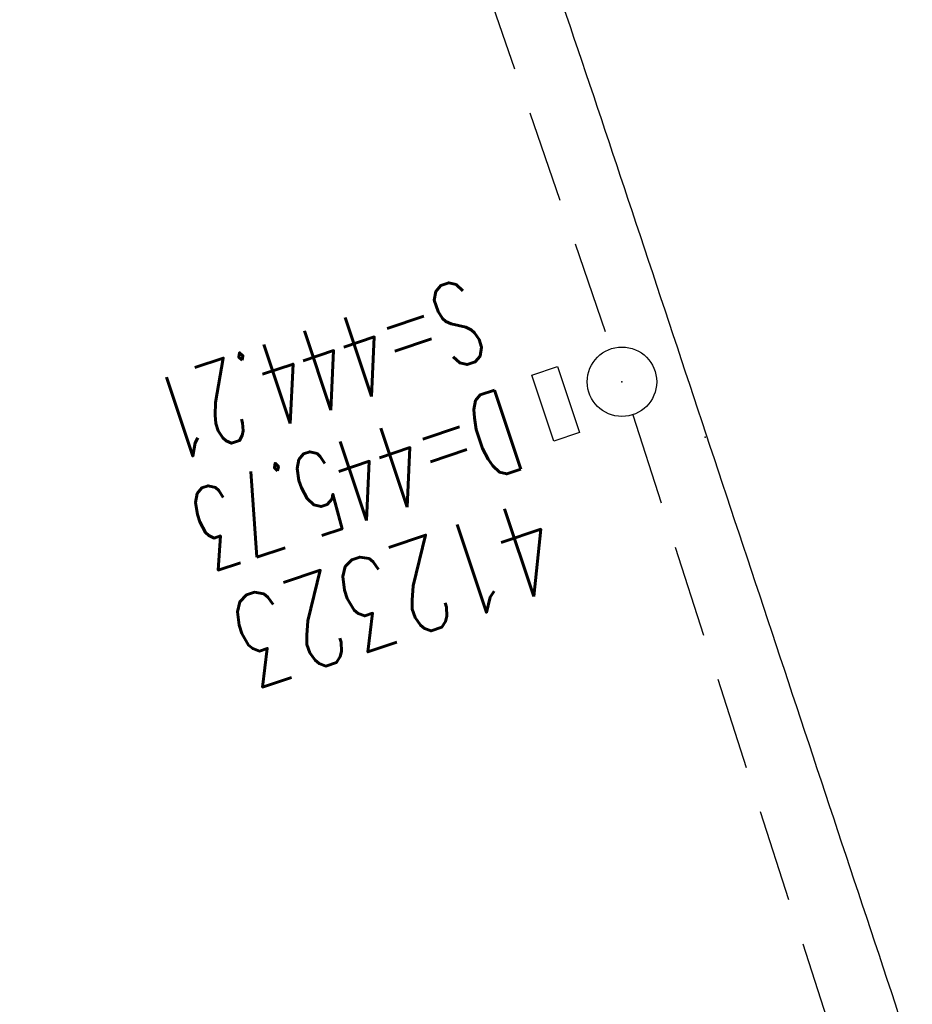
# Model space of a CAD drawing. Extents: x 447045 to 447634, y 442020 to 443192.
# Tile 20 of 24: x 447227 to 447246, y 443067 to 443088. Entities that reach past the tile are written whole.
import ezdxf

# ---------------------------------------------------------------- set-up
doc = ezdxf.new("R2010")
doc.units = 0
doc.header["$LTSCALE"] = 2
doc.header["$MEASUREMENT"] = 0
doc.linetypes.add('AUSGEZOGEN', pattern=[0])
doc.linetypes.add('GESTRICH-X2', pattern=[1.5, 1, -0.5])
doc.layers.get('0').update_dxf_attribs({"linetype": 'AUSGEZOGEN'})
for name, color, linetype in [('FBR', 8, 'CONTINUOUS'), ('KANAL', 7, 'GESTRICH-X2'), ('PKT', 7, 'CONTINUOUS'), ('SCHACHTNR', 6, 'CONTINUOUS'), ('SCHLITZRINNE', 8, 'AUSGEZOGEN'), ('SCHSYMBOL', 7, 'AUSGEZOGEN')]:
    doc.layers.add(name, color=color, linetype=linetype)
doc.styles.add('ROMANS', font='romans.shx', dxfattribs={"width": 0.8})

# ---------------------------------------------------------------- blocks, each defined once
blk = doc.blocks.new('GST')
at = {"color": 0}
blk.add_circle((0, 0), 0.75, dxfattribs=at)
blk.add_point((0, 0), dxfattribs=at)
blk = doc.blocks.new('17')
blk.add_lwpolyline([(-0.7551444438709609, -1.217819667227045), (0.7477110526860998, -1.217819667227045), (0.7477110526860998, -1.800570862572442), (-0.7551444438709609, -1.800570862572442)], close=True)
blk.add_blockref('GST', (0, 0))

msp = doc.modelspace()

# ---------------------------------------------------------------- hatches: boundary and pattern name
at = {"layer": 'SCHLITZRINNE'}
h = msp.add_hatch(dxfattribs=at)
h.set_pattern_fill('_USER', color=256, scale=1.5, angle=45, style=0, pattern_type=0)
h.set_pattern_definition([(334.2695901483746, (447234.5127272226, 443158.8401483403), (0.6512059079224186, 1.35127009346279), [])])
edge = h.paths.add_edge_path()
edge.add_arc((464490.7175438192, 449190.2495547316), 18279.89343786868, 199.256988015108, 199.2725912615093)
edge.add_arc((412789.2576575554, 431110.164703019), 36491.72717792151, 19.26941265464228, 19.275929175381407, ccw=False)
edge.add_line((447233.134, 443161.2700000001), (447233.6060244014, 443161.4349028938))
edge.add_arc((464490.7175437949, 449190.249554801), 18280.39343786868, 199.2569880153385, 199.2725912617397)
edge.add_arc((438988.1613027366, 440271.6982763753), 8736.655536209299, 19.248465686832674, 19.281113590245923, ccw=False)
edge.add_arc((439684.884197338, 440514.9838708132), 7998.678116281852, 19.2238186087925, 19.248465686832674, ccw=False)
edge.add_arc((551443.6805055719, 479485.6081539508), 110359.837036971, 199.2238149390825, 199.2304511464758)
edge.add_arc((461591.9284848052, 448142.3628786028), 15198.20419267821, 199.2304511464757, 199.2954143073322)
edge.add_arc((434066.5644204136, 438505.5905611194), 13965.35264760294, 19.22764435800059, 19.29541436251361, ccw=False)
edge.add_arc((446515.3391800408, 442847.4484587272), 781.1301442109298, 18.874057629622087, 19.227644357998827, ccw=False)
edge.add_arc((443272.1578874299, 441738.6996315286), 4208.59989003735, 18.721726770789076, 18.874057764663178, ccw=False)
edge.add_arc((445875.7446372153, 442621.065670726), 1459.557549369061, 18.158793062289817, 18.72172677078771, ccw=False)
edge.add_arc((444728.6532720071, 442244.8351673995), 2666.772522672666, 17.742332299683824, 18.158793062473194, ccw=False)
edge.add_arc((445572.4217009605, 442514.803087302), 1780.867426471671, 17.477765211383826, 17.74233229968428, ccw=False)
edge.add_arc((445655.9223158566, 442541.0951066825), 1693.325305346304, 17.206445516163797, 17.477765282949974, ccw=False)
edge.add_arc((445949.7367177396, 442632.082078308), 1385.745182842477, 16.534274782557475, 17.206445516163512, ccw=False)
edge.add_arc((445777.9256488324, 442581.0775038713), 1564.967140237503, 15.901763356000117, 16.534274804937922, ccw=False)
edge.add_arc((444610.2498572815, 442248.4174516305), 2779.104473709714, 15.717077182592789, 15.901763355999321, ccw=False)
edge.add_arc((445469.3841440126, 442490.1855316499), 1886.600396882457, 15.492922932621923, 15.71707716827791, ccw=False)
edge.add_arc((444501.3018579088, 442221.8413207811), 2891.185847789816, 15.151693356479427, 15.49292293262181, ccw=False)
edge.add_arc((444653.0003013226, 442262.919567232), 2734.024020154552, 14.800793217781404, 15.15169336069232, ccw=False)
edge.add_arc((445305.3867260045, 442435.2971580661), 2059.248441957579, 14.553226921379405, 14.800793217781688, ccw=False)
edge.add_arc((445661.5778748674, 442527.7675625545), 1691.249922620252, 14.280051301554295, 14.55322700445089, ccw=False)
edge.add_arc((445825.2781955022, 442569.4335576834), 1522.330266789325, 13.754489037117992, 14.280051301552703, ccw=False)
edge.add_arc((444655.9725115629, 442283.2091768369), 2726.157571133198, 13.361751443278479, 13.754489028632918, ccw=False)
edge.add_arc((444873.7445731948, 442334.9361968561), 2502.326484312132, 13.156370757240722, 13.361751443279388, ccw=False)
edge.add_arc((445203.5665272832, 442412.0303197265), 2163.614179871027, 12.935498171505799, 13.156370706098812, ccw=False)
edge.add_arc((445591.1524972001, 442501.0521217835), 1765.936213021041, 12.36851844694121, 12.935498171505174, ccw=False)
edge.add_arc((445707.2559674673, 442526.5122554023), 1647.073964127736, 11.781436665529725, 12.368518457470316, ccw=False)
edge.add_arc((445429.9941138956, 442468.6829810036), 1930.302423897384, 11.594814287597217, 11.781436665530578, ccw=False)
edge.add_arc((442977.0603987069, 441965.3993853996), 4434.33480961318, 11.471684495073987, 11.59481397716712, ccw=False)
edge.add_arc((444371.6934236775, 442248.4229983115), 3011.273447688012, 11.050893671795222, 11.471684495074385, ccw=False)
edge.add_arc((446428.11335783, 442650.0465261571), 916.0015312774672, 10.287944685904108, 11.050893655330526, ccw=False)
edge.add_arc((445293.5438072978, 442444.106887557), 2069.110025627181, 9.832006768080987, 10.287944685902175, ccw=False)
edge.add_arc((438489.7745608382, 441264.9773509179), 8974.298105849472, 9.613081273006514, 9.832006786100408, ccw=False)
edge.add_arc((-516898.9809261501, 279448.6900894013), 977969.7495575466, 9.612262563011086, 9.613081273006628, ccw=False)
edge.add_arc((439111.8192036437, 441356.2794889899), 8345.741258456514, 9.603416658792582, 9.61227924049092, ccw=False)
edge.add_arc((371773.6318437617, 429962.7471930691), 76641.01236189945, 9.590854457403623, 9.603416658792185, ccw=False)
edge.add_arc((456011.6550815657, 444189.1683239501), 8789.8725663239, 189.5423691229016, 189.6519019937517)
edge.add_arc((455543.1851558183, 444109.4959913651), 8314.676026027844, 189.6519019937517, 189.6840918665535)
edge.add_arc((393564.9242098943, 433546.2457900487), 54557.31384556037, 9.66554402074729, 9.670449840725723, ccw=False)

# ---------------------------------------------------------------- linework, layer by layer
at = {"layer": 'FBR'}
for points in [[(447358.9473806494, 442729.41333027, 5.4597560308e-06), (447365.2088651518, 442692.4394217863, -2.781310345e-06), (447371.4703496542, 442655.4655133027, -2.6786460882e-06), (447379.8183651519, 442606.1674217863, 3.2175724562e-06), (447388.1663806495, 442556.8693302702)], [(447245.544555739, 443066.6817207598, -9.463678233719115e-06), (447247.4897563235, 443060.8239488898, -0.0013013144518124), (447247.706, 443060.1669999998, -0.0020081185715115), (447251.6587311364, 443047.8854668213, -0.0021524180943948), (447255.2509999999, 443036.3969999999, -0.0022340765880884), (447258.8882538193, 443024.3960372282, -0.0022619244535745), (447262.374, 443012.5109999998, -0.0011749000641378), (447265.9870587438, 442999.8707952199, -0.0013149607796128), (447269.159, 442988.5609999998, -0.0009664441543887), (447272.6049340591, 442976.0550789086, -0.0010408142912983), (447275.7579999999, 442964.4299999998, -0.0014725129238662), (447278.6664149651, 442953.4895489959, -0.0013323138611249), (447281.8129999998, 442941.3799999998, -0.0020558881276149)], [(447231.728, 443107.386, -0.0014226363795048), (447237.1650226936, 443091.7587353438, -0.0028075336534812), (447239.8530000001, 443083.817, -2.768403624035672e-05), (447245.544555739, 443066.68172076, -0.0013013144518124)]]:
    msp.add_lwpolyline(points, format="xyb", dxfattribs=at)
at = {"layer": 'KANAL'}
for p, q in [((447226.8750000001, 443117.125), (447239.406, 443080.8439999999)), ((447239.875, 443079.406), (447244.1242642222, 443066.1846403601))]:
    msp.add_line(p, q, dxfattribs=at)
at = {"layer": 'KANAL', "flags": 128}
msp.add_lwpolyline([(447239.875, 443079.406), (447244.1242642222, 443066.1846403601), (447254.438, 443034.0939999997)], dxfattribs=at)
at = {"layer": 'PKT'}
msp.add_point((447241.4389999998, 443078.9239999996), dxfattribs=at)

# ---------------------------------------------------------------- block references
at = {"layer": 'SCHSYMBOL', "rotation": 288.4548000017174}
msp.add_blockref('17', (447239.6410000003, 443080.1200000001), dxfattribs=at)

# ---------------------------------------------------------------- texts
at = {"layer": 'SCHACHTNR', "style": 'ROMANS'}
for s, height, width, p in [('S=444.21', 1.8, 0.6, (447236.2500000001, 443082.375)), ('D=445.73', 1.8, 0.6, (447237.063, 443080)), ('412323', 2, 0.7, (447237.844, 443077.625))]:
    msp.add_text(s, height=height, rotation=198.4548000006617, dxfattribs=dict(at, width=width)).set_placement(p)

doc.saveas('drawing.dxf')
